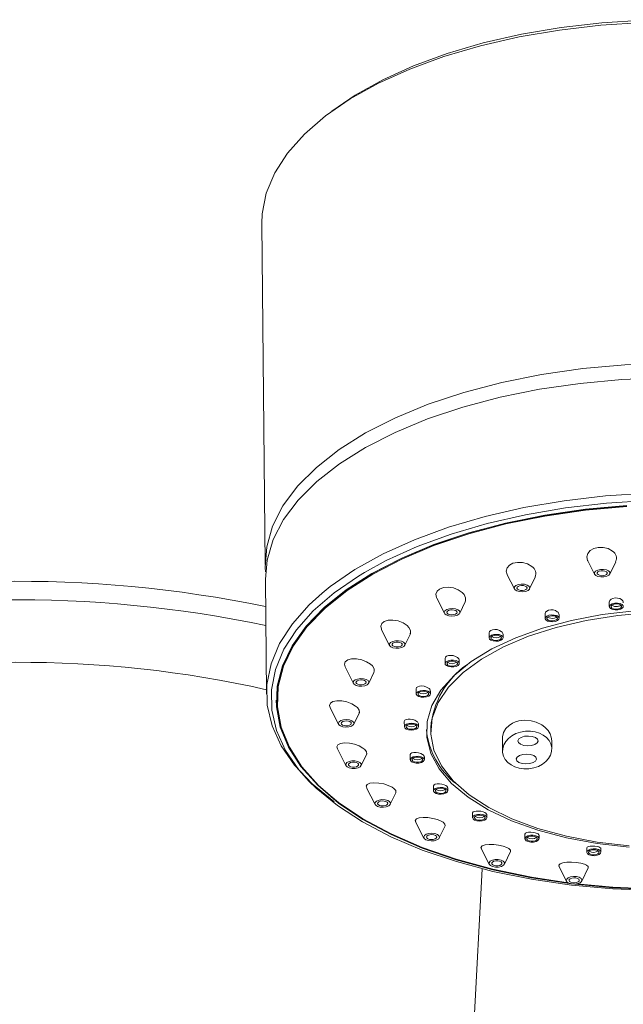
# Model space of a CAD drawing. Header units: millimetres. Extents: x 326.68 to 326.96, y 267.5 to 269.2.
# Tile 6 of 7: x 326.816 to 326.8643, y 269.1236 to 269.2024. Entities that reach past the tile are written whole.
import ezdxf

# ---------------------------------------------------------------- set-up
doc = ezdxf.new("R2010")
doc.units = ezdxf.units.MM
doc.layers.add('SANINDUSA', color=3, linetype='Continuous')

msp = doc.modelspace()

# ---------------------------------------------------------------- linework, layer by layer
at = {"layer": 'SANINDUSA', "linetype": 'Continuous', "lineweight": 15}
for p, q in [((326.8353464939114, 269.1860822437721), (326.8356213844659, 269.1587723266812)), ((326.8614520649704, 269.159083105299), (326.861998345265, 269.1580095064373)), ((326.8632223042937, 269.1580217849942), (326.8636992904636, 269.1590078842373)), ((326.83563305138, 269.1576131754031), (326.83572583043, 269.1483956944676)), ((326.8549960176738, 269.1579645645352), (326.8555753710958, 269.1568259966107)), ((326.8567993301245, 269.1568382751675), (326.8572534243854, 269.1577770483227)), ((326.8493644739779, 269.1560784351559), (326.849974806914, 269.1548788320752)), ((326.8511987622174, 269.1548912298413), (326.8516354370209, 269.1557938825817)), ((326.8631688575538, 269.1557527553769), (326.8631722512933, 269.155415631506)), ((326.8580285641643, 269.1548294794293), (326.8580322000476, 269.1544685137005)), ((326.8591658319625, 269.1544799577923), (326.8591630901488, 269.1547524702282)), ((326.8449373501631, 269.1535606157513), (326.8455783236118, 269.1523009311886)), ((326.8468022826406, 269.1523132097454), (326.8472273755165, 269.153192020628)), ((326.8535464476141, 269.1532922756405), (326.8535502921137, 269.1529103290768)), ((326.8546839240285, 269.1529217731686), (326.8546813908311, 269.1531735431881)), ((326.8420189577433, 269.1505778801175), (326.8426855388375, 269.1492678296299)), ((326.8500279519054, 269.1512459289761), (326.850031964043, 269.1508472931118)), ((326.8511655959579, 269.1508587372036), (326.8511632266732, 269.1510941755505)), ((326.8439094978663, 269.1492801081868), (326.8443294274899, 269.1501482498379)), ((326.8477128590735, 269.1488297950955), (326.8477169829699, 269.1484200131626)), ((326.8488506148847, 269.1484314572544), (326.8488483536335, 269.148656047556)), ((326.8365804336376, 269.1479263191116), (326.836581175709, 269.147852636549)), ((326.8408122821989, 269.1473251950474), (326.8414935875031, 269.1459862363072)), ((326.8427175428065, 269.145998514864), (326.8431389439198, 269.1468696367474)), ((326.8467589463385, 269.1462074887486), (326.8467631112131, 269.1457938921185)), ((326.8478967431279, 269.1458052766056), (326.8478945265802, 269.1460256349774)), ((326.8488758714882, 269.1457410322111), (326.8488796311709, 269.1453675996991)), ((326.8546129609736, 269.1448610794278), (326.8546232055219, 269.1438432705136)), ((326.858575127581, 269.1440243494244), (326.8585686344, 269.1446692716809)), ((326.8413973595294, 269.1440286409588), (326.8420836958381, 269.1426797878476)), ((326.8433076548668, 269.1426920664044), (326.843737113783, 269.1435798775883)), ((326.8472312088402, 269.1435594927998), (326.8472353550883, 269.143147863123)), ((326.8483689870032, 269.1431593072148), (326.8483667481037, 269.1433816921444)), ((326.8490974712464, 269.1410653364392), (326.8491015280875, 269.1406622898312)), ((326.843734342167, 269.1409128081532), (326.8444156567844, 269.1395737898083)), ((326.8456396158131, 269.1395861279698), (326.846083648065, 269.1405040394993)), ((326.8502351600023, 269.140673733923), (326.8502328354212, 269.1409045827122)), ((326.8522305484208, 269.1388951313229), (326.8522344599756, 269.1385065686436)), ((326.8533680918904, 269.1385179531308), (326.853365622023, 269.1387631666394)), ((326.8476638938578, 269.1381901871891), (326.8483305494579, 269.1368800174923)), ((326.8495545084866, 269.1368923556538), (326.8500193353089, 269.1378532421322)), ((326.8564169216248, 269.1371967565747), (326.8564206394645, 269.1368275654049)), ((326.8575542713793, 269.1368389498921), (326.8575516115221, 269.1371033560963)), ((326.8529176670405, 269.1360474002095), (326.8535615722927, 269.1347819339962)), ((326.8547855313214, 269.1347942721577), (326.8552750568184, 269.1358062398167)), ((326.861371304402, 269.1360860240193), (326.8613747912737, 269.1357397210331)), ((326.8625084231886, 269.1357511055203), (326.8625055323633, 269.1360382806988)), ((326.8529954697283, 269.1344201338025), (326.8493108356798, 269.0661425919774)), ((326.8591369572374, 269.1346318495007), (326.8597522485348, 269.1334225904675)), ((326.8609762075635, 269.133434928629), (326.8614942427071, 269.134505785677))]:
    msp.add_line(p, q, dxfattribs=at)
at = {"layer": 'SANINDUSA', "linetype": 'Continuous', "lineweight": 15, "flags": 128}
for points in [[(326.8658867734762, 269.202171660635), (326.8625066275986, 269.2019597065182), (326.8591849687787, 269.2015774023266), (326.8559581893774, 269.2010289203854), (326.8528616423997, 269.200320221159), (326.8499292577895, 269.1994590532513), (326.8471931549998, 269.1984550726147), (326.8446833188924, 269.1973190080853), (326.8424272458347, 269.1960633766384), (326.8404496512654, 269.1947021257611), (326.838772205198, 269.1932499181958), (326.8374132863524, 269.1917227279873), (326.8363877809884, 269.1901373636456), (326.8357069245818, 269.1885111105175), (326.8353781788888, 269.1868619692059), (326.8353464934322, 269.1860822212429)], [(326.8409654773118, 269.1950869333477), (326.8428138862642, 269.1963517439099), (326.8450352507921, 269.1975880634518), (326.847506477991, 269.1987066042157), (326.8502004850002, 269.1996952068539), (326.8530877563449, 269.2005430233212), (326.8561366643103, 269.2012408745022), (326.8593138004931, 269.2017808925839), (326.862584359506, 269.2021573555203), (326.865912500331, 269.2023660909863), (326.8692617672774, 269.2024047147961), (326.8725954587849, 269.2022728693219), (326.8758770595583, 269.2019721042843), (326.8790706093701, 269.201505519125), (326.8821411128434, 269.2008783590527), (326.8850549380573, 269.2000974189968), (326.887780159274, 269.1991714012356), (326.8902869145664, 269.19811020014), (326.8925477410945, 269.1969257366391), (326.89259798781, 269.1968962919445)], [(326.8676747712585, 269.1749006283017), (326.8644290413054, 269.1747748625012), (326.8610495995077, 269.1744726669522), (326.8577487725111, 269.1739994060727), (326.8545632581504, 269.17336056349), (326.8515284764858, 269.1725630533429), (326.8486781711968, 269.1716159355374), (326.8460440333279, 269.1705295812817), (326.8436553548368, 269.1693161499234), (326.8415386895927, 269.1679891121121), (326.8397175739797, 269.1665632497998), (326.8382122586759, 269.1650544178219), (326.8370394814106, 269.1634794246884), (326.8362122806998, 269.1618556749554), (326.8357398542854, 269.160201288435), (326.8356274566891, 269.1585346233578), (326.8356490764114, 269.158192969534)], [(326.8356330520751, 269.1576131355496), (326.835769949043, 269.1591429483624), (326.8362571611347, 269.1607790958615), (326.8370915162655, 269.1623842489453), (326.8382639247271, 269.1639411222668), (326.8397616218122, 269.1654326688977), (326.8415682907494, 269.1668425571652), (326.8436642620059, 269.168155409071), (326.8460266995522, 269.169357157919), (326.848629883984, 269.1704344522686), (326.8514454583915, 269.1713757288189), (326.8544427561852, 269.1721706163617), (326.8575891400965, 269.1728106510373), (326.8608503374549, 269.1732885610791), (326.8641908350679, 269.1735994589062), (326.8675742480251, 269.17373976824)], [(326.8401838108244, 269.156497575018), (326.8408289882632, 269.1570155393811), (326.8428065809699, 269.1583769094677), (326.8450626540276, 269.1596324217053), (326.8475724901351, 269.1607684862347), (326.8503085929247, 269.1617725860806), (326.8532409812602, 269.162633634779), (326.8563375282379, 269.1633423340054), (326.8595643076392, 269.1638908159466), (326.8628859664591, 269.1642731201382), (326.8662661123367, 269.164485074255), (326.8696677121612, 269.1645244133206), (326.8730534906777, 269.1643905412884), (326.8763863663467, 269.1640850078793), (326.8796298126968, 269.1636111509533), (326.8827482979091, 269.1629742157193), (326.8857076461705, 269.1621811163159), (326.8884754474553, 269.1612405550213), (326.8910213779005, 269.1601627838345), (326.8933175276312, 269.1589598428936), (326.8953387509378, 269.157644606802), (326.8953489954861, 269.1576370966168)], [(326.8916099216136, 269.1592157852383), (326.8907791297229, 269.1596220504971), (326.8882607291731, 269.1606881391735), (326.8855228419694, 269.1616184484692), (326.8825954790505, 269.1624029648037), (326.8795107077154, 269.1630331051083), (326.8763023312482, 269.1635018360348), (326.8730054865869, 269.1638040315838), (326.8696563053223, 269.1639364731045), (326.8662914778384, 269.1638976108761), (326.8629478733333, 269.1636879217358), (326.8596621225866, 269.1633097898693), (326.8564702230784, 269.1627671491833), (326.8534071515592, 269.1620661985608), (326.8505064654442, 269.1612143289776), (326.8477999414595, 269.1602211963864), (326.8453172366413, 269.1590974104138), (326.8435838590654, 269.1581558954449)], [(326.8645792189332, 269.1634921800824), (326.8612499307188, 269.163191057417), (326.8579997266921, 269.1627200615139), (326.8548654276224, 269.1620843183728), (326.8518825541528, 269.1612912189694), (326.8490848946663, 269.1603497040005), (326.8465041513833, 269.1592705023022), (326.8441695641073, 269.1580656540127), (326.8421075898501, 269.1567491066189), (326.8403415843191, 269.1553354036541), (326.8388915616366, 269.153840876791), (326.8377739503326, 269.1522823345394), (326.8370014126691, 269.1506774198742), (326.8365827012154, 269.1490444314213), (326.8365225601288, 269.1474017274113), (326.8368216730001, 269.145767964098), (326.8374766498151, 269.144161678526), (326.8384800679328, 269.1426010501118), (326.83982055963, 269.141103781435), (326.8414829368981, 269.1396868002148), (326.8434483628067, 269.1383661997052), (326.8456945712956, 269.137156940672), (326.8481961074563, 269.1360727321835), (326.8509246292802, 269.1351257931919), (326.8538492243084, 269.1343269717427), (326.8569367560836, 269.1336852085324), (326.8601522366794, 269.1332077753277), (326.863459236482, 269.132900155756), (326.8666150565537, 269.1327690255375)], [(326.8365804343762, 269.14792630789), (326.8366599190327, 269.1490950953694), (326.8370776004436, 269.1507241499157), (326.8378482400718, 269.1523251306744), (326.8389631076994, 269.1538798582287), (326.8404095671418, 269.1553706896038), (326.8421712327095, 269.1567808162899), (326.8442281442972, 269.1580942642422), (326.8465569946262, 269.1592960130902), (326.8491313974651, 269.1603727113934), (326.8519221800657, 269.1613118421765), (326.8548977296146, 269.1621030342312), (326.8580243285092, 269.1627371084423), (326.8612665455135, 269.1632070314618), (326.8645876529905, 269.1635074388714)], [(326.8600151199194, 269.1332428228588), (326.8569647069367, 269.1336999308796), (326.8538847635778, 269.1343401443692), (326.8509673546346, 269.1351370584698), (326.848245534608, 269.1360816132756), (326.845750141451, 269.1371631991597), (326.8435094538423, 269.1383694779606), (326.8415488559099, 269.1396868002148), (326.8398905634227, 269.1411003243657), (326.8385533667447, 269.1425938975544), (326.8375524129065, 269.1441507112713), (326.8368990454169, 269.1457530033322), (326.8366006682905, 269.1473827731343), (326.8366606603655, 269.1490214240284), (326.8370783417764, 269.1506504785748), (326.8378489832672, 269.1522514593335), (326.8389638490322, 269.1538061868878), (326.8404103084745, 269.1552970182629), (326.8421719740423, 269.156707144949), (326.84422888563, 269.1580205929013), (326.8465577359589, 269.1592223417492), (326.8491321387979, 269.1602990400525), (326.8519229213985, 269.1612381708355), (326.8548984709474, 269.1620293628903), (326.858025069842, 269.1626634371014), (326.8612672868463, 269.1631333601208), (326.8645883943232, 269.1634337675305)], [(326.8634438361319, 269.1598580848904), (326.8630779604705, 269.1600620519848), (326.8626845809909, 269.1601550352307), (326.8622898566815, 269.1601521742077), (326.861933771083, 269.1600613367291), (326.8616464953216, 269.1598942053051), (326.8614536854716, 269.1596654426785), (326.8613790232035, 269.1593941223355), (326.8614399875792, 269.1591079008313), (326.8614564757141, 269.1590857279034)], [(326.8569775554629, 269.1586150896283), (326.8566203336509, 269.15882454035), (326.8562195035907, 269.15893695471), (326.8558160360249, 269.158953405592), (326.8554567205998, 269.1588791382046), (326.8551738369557, 269.1587276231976), (326.8549898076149, 269.1585148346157), (326.8549229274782, 269.1582587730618), (326.854987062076, 269.1579826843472), (326.8549991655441, 269.1579664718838)], [(326.8627453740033, 269.1577895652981), (326.8624997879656, 269.1577851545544), (326.8622709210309, 269.1578267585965), (326.8620936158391, 269.1579080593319), (326.8619948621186, 269.158016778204), (326.8619897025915, 269.1581361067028), (326.8620789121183, 269.158248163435), (326.8622489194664, 269.1583356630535), (326.8624738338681, 269.1583853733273), (326.8627194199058, 269.158389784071), (326.8629482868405, 269.158348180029), (326.8631255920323, 269.1582668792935), (326.8632243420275, 269.1581582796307), (326.8632295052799, 269.1580388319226), (326.8631402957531, 269.1579267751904), (326.8629702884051, 269.1578392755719), (326.8627453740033, 269.1577895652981)], [(326.8435838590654, 269.1581558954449), (326.8430855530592, 269.1578553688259), (326.8411293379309, 269.1565087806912), (326.8394700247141, 269.1550723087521), (326.8381257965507, 269.1535616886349), (326.8371113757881, 269.1519933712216), (326.8364378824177, 269.1503847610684), (326.8361126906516, 269.1487533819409), (326.8361393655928, 269.1471170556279), (326.8365176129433, 269.145493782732), (326.8372432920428, 269.1439013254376), (326.8383084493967, 269.1423570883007), (326.8391481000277, 269.1414172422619)], [(326.8626981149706, 269.15789327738), (326.8625380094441, 269.1578904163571), (326.8623888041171, 269.1579174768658), (326.8622732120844, 269.1579705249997), (326.8622088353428, 269.1580413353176), (326.8622054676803, 269.1581191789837), (326.8622636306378, 269.1581922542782), (326.8623744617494, 269.1582492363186), (326.8625210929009, 269.1582816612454), (326.8626811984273, 269.1582846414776), (326.8628304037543, 269.1582574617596), (326.8629459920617, 269.1582044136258), (326.8630103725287, 269.1581336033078), (326.8630137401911, 269.1580557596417), (326.8629555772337, 269.1579828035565), (326.862844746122, 269.1579257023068), (326.8626981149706, 269.15789327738)], [(326.8514068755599, 269.1565419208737), (326.8510837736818, 269.1567642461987), (326.8506898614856, 269.1569129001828), (326.8502745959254, 269.1569717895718), (326.8498937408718, 269.1569369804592), (326.8495888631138, 269.1568194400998), (326.8493846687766, 269.1566365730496), (326.8492959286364, 269.1564063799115), (326.8493327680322, 269.1561486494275), (326.8493741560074, 269.1560837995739)], [(326.8564768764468, 269.1566344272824), (326.8562409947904, 269.156599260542), (326.855996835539, 269.1566105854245), (326.8557815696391, 269.1566664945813), (326.8556279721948, 269.1567585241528), (326.855559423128, 269.1568727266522), (326.8555863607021, 269.1569916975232), (326.8557046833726, 269.1570971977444), (326.8558963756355, 269.1571733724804), (326.8561322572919, 269.1572085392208), (326.8563764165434, 269.1571973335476), (326.8565916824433, 269.1571414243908), (326.8567452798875, 269.1570493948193), (326.8568138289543, 269.1569351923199), (326.8567868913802, 269.1568162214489), (326.8566685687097, 269.1567106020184), (326.8564768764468, 269.1566344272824)], [(326.8563758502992, 269.1567282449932), (326.8562220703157, 269.1567053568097), (326.8560628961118, 269.1567126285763), (326.8559225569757, 269.1567491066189), (326.8558224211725, 269.1568090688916), (326.8557777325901, 269.1568835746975), (326.8557952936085, 269.1569610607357), (326.8558724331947, 269.1570299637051), (326.8559974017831, 269.1570796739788), (326.8561511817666, 269.1571025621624), (326.8563103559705, 269.1570951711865), (326.8564506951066, 269.1570588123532), (326.8565508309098, 269.1569987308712), (326.8565955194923, 269.1569243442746), (326.8565779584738, 269.1568467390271), (326.8565008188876, 269.156777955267), (326.8563758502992, 269.1567282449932)], [(326.8411330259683, 269.1397840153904), (326.8411096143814, 269.1398010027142), (326.839385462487, 269.1412139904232), (326.8379772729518, 269.1427091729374), (326.8369004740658, 269.1442702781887), (326.8361668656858, 269.1458801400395), (326.8357844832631, 269.1475211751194), (326.8357575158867, 269.1491753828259), (326.8360862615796, 269.1508246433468), (326.8367671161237, 269.1524507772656), (326.8377926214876, 269.1540361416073), (326.8391515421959, 269.1555633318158), (326.8401838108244, 269.156497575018)], [(326.8516226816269, 269.1558004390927), (326.8516672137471, 269.155877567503), (326.8516698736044, 269.1561288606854), (326.8515432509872, 269.1563912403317), (326.8514068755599, 269.1565419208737)], [(326.8641578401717, 269.1559729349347), (326.864008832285, 269.1560549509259), (326.8638277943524, 269.1561014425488), (326.8636380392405, 269.1561065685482), (326.8634613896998, 269.1560711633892), (326.8633154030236, 269.1559998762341), (326.8632145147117, 269.1558998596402), (326.8631701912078, 269.1557807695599), (326.8631744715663, 269.1557531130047)], [(326.8510110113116, 269.1547342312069), (326.8508009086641, 269.1546706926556), (326.8505580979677, 269.1546507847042), (326.8503195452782, 269.1546773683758), (326.8501215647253, 269.154746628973), (326.8499943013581, 269.1548478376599), (326.8499571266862, 269.1549656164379), (326.8500157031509, 269.1550820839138), (326.8501611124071, 269.1551794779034), (326.8503712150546, 269.1552430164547), (326.850614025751, 269.1552629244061), (326.8508525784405, 269.1552363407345), (326.8510505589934, 269.1551670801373), (326.8511778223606, 269.1550658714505), (326.8512149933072, 269.1549480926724), (326.8511564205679, 269.1548316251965), (326.8510110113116, 269.1547342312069)], [(326.8638613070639, 269.1551531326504), (326.8636401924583, 269.1551490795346), (326.8634341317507, 269.1551866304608), (326.8632744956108, 269.1552598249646), (326.8631855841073, 269.1553576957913), (326.863180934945, 269.1554651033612), (326.8632612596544, 269.1555659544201), (326.8634143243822, 269.1556447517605), (326.8636168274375, 269.1556895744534), (326.8638379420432, 269.1556935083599), (326.8640440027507, 269.155656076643), (326.8642036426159, 269.1555828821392), (326.8642925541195, 269.1554850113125), (326.8642971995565, 269.1553776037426), (326.8642168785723, 269.1552767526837), (326.8640638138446, 269.155197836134), (326.8638613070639, 269.1551531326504)], [(326.8638307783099, 269.1552201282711), (326.8636648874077, 269.1552171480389), (326.8635102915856, 269.1552452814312), (326.8633905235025, 269.1553001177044), (326.8633238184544, 269.1553735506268), (326.8633203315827, 269.1554542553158), (326.8633805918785, 269.1555298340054), (326.8634954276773, 269.155588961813), (326.8636473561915, 269.1556225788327), (326.8638132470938, 269.1556255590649), (326.8639678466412, 269.1555974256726), (326.8640876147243, 269.1555424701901), (326.8641543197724, 269.155469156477), (326.8641578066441, 269.155388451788), (326.8640975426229, 269.1553128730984), (326.8639827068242, 269.1552537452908), (326.8638307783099, 269.1552201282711)], [(326.8651883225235, 269.1550744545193), (326.8626180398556, 269.154771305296), (326.8601483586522, 269.154304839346), (326.8578233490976, 269.1536834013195), (326.8556844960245, 269.1529179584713), (326.8537699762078, 269.1520223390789), (326.8521139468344, 269.1510125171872), (326.8507459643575, 269.1499063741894), (326.849690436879, 269.1487237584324), (326.8489661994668, 269.1474857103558), (326.8485861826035, 269.1462144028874), (326.848557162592, 269.1449324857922), (326.8488796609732, 269.1436627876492), (326.8495479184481, 269.142428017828), (326.8505500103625, 269.1412501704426), (326.851868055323, 269.1401502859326), (326.8534785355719, 269.1391480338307), (326.8553527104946, 269.1382612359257), (326.8574571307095, 269.1375057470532), (326.8597542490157, 269.1368950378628), (326.8622030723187, 269.1364400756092), (326.864759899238, 269.1361488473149)], [(326.8647674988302, 269.1362658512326), (326.8622046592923, 269.1365635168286), (326.8597545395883, 269.1370288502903), (326.8574627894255, 269.1376530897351), (326.8553720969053, 269.1384247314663), (326.8535214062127, 269.1393293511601), (326.8519451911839, 269.1403500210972), (326.8506728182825, 269.1414678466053), (326.8497279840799, 269.1426619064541), (326.8491282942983, 269.1439100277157), (326.8488849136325, 269.1451889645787), (326.8490023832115, 269.1464748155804), (326.8494785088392, 269.1477436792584), (326.8503044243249, 269.1489718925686), (326.8514647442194, 269.1501366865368), (326.8529378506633, 269.151216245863), (326.8546963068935, 269.1521904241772), (326.8567073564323, 269.1530412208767), (326.8589335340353, 269.1537526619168), (326.8613333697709, 269.1543115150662), (326.8638621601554, 269.1547074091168), (326.8664728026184, 269.1549329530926)], [(326.8508630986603, 269.1548117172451), (326.8507261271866, 269.1547703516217), (326.8505678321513, 269.1547573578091), (326.8504123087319, 269.1547746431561), (326.8502832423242, 269.1548198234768), (326.8502002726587, 269.1548857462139), (326.8501760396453, 269.1549626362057), (326.8502142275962, 269.1550385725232), (326.8503090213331, 269.1551019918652), (326.8504459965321, 269.155143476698), (326.8506042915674, 269.1551564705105), (326.8507598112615, 269.1551390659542), (326.8508888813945, 269.1550938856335), (326.8509718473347, 269.1550279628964), (326.8509960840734, 269.1549511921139), (326.8509578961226, 269.1548752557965), (326.8508630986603, 269.1548117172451)], [(326.8590151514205, 269.1550043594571), (326.8588636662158, 269.155090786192), (326.8586802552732, 269.1551431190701), (326.858488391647, 269.1551545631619), (326.858311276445, 269.1551251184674), (326.8581672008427, 269.1550594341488), (326.8580698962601, 269.1549649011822), (326.8580293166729, 269.1548509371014), (326.8580331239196, 269.1548298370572)], [(326.8588603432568, 269.1542316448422), (326.8586479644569, 269.1541999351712), (326.8584281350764, 269.1542100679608), (326.8582343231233, 269.154260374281), (326.8580960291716, 269.1543432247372), (326.8580343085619, 269.1544461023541), (326.858058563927, 269.1545531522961), (326.8581650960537, 269.1546482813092), (326.8583376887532, 269.1547168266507), (326.8585500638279, 269.1547485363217), (326.8587698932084, 269.1547384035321), (326.8589637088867, 269.1546880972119), (326.8591020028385, 269.1546051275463), (326.8591637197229, 269.1545023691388), (326.859139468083, 269.1543951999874), (326.8590329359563, 269.1543001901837), (326.8588603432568, 269.1542316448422)], [(326.8587950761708, 269.1542922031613), (326.8586357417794, 269.1542684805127), (326.8584708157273, 269.1542759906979), (326.8583254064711, 269.1543137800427), (326.8582216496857, 269.1543760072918), (326.8581753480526, 269.1544531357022), (326.8581935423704, 269.1545334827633), (326.8582734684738, 269.1546047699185), (326.8584029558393, 269.1546562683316), (326.8585622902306, 269.1546799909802), (326.8587272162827, 269.1546723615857), (326.8588726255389, 269.1546346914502), (326.858976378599, 269.154572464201), (326.8590226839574, 269.1544953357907), (326.8590044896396, 269.1544149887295), (326.8589245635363, 269.1543437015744), (326.8587950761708, 269.1542922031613)], [(326.8589653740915, 269.1545820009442), (326.8589224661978, 269.1545519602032), (326.8587929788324, 269.1545004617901)], [(326.8469762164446, 269.1538971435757), (326.8466572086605, 269.1541111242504), (326.8462638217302, 269.1542650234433), (326.8458446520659, 269.1543372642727), (326.8454579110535, 269.1543187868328), (326.8451513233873, 269.1542168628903), (326.8449526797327, 269.1540493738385), (326.8448741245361, 269.1538359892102), (326.8449203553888, 269.1535961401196), (326.8449428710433, 269.1535638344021)], [(326.847214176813, 269.1531988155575), (326.8472568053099, 269.1532724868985), (326.8472492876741, 269.153506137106), (326.8471164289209, 269.1537518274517), (326.8469762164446, 269.1538971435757)], [(326.8545298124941, 269.1534237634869), (326.8543759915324, 269.1535124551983), (326.8541908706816, 269.1535688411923), (326.8539972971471, 269.1535857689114), (326.8538194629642, 269.1535621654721), (326.8536768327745, 269.1535023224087), (326.8535830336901, 269.1534136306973), (326.8535467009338, 269.1533053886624), (326.8535495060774, 269.1532925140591)], [(326.8544997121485, 269.1527155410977), (326.8543105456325, 269.152658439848), (326.8540919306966, 269.1526404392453), (326.8538771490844, 269.1526644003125), (326.8536988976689, 269.1527267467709), (326.8535843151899, 269.1528178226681), (326.8535508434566, 269.1529239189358), (326.8536035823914, 269.1530288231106), (326.8537345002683, 269.1531165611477), (326.8539236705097, 269.1531736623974), (326.8541422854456, 269.1531916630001), (326.8543570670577, 269.1531677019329), (326.8545353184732, 269.1531053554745), (326.8546499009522, 269.153014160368), (326.8546833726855, 269.1529081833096), (326.8546306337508, 269.1528032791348), (326.8544997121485, 269.1527155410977)], [(326.8544041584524, 269.1527656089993), (326.8542622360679, 269.1527226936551), (326.8540982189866, 269.1527092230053), (326.8539370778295, 269.1527272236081), (326.8538033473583, 269.1527740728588), (326.8537173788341, 269.1528423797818), (326.8536922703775, 269.1529220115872), (326.8537318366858, 269.1530006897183), (326.8538300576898, 269.1530664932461), (326.8539719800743, 269.1531092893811), (326.8541359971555, 269.1531227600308), (326.8542971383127, 269.1531047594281), (326.8544308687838, 269.1530580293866), (326.8545168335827, 269.1529897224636), (326.8545419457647, 269.1529100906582), (326.8545023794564, 269.1528314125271), (326.8544041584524, 269.1527656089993)], [(326.8467202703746, 269.152218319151), (326.8465502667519, 269.1521307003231), (326.8463253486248, 269.1520809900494), (326.8460797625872, 269.1520765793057), (326.8458508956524, 269.1521181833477), (326.8456735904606, 269.1521994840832), (326.8455748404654, 269.1523082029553), (326.8455696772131, 269.1524275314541), (326.8456588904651, 269.1525395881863), (326.8458288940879, 269.1526270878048), (326.846053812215, 269.1526769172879), (326.8462993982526, 269.1526812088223), (326.8465282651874, 269.1526396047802), (326.8467055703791, 269.1525583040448), (326.8468043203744, 269.152449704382), (326.8468094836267, 269.1523302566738), (326.8467202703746, 269.152218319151)], [(326.8465355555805, 269.1522742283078), (326.8464247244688, 269.1522171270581), (326.8462780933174, 269.1521847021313), (326.8461179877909, 269.1521818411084), (326.8459687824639, 269.1522089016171), (326.8458531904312, 269.1522619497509), (326.8457888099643, 269.1523327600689), (326.8457854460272, 269.152410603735), (326.8458436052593, 269.1524836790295), (326.845954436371, 269.1525406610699), (326.8461010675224, 269.152573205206), (326.8462611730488, 269.1525760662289), (326.8464103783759, 269.1525488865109), (326.8465259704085, 269.152495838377), (326.8465903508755, 269.152425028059), (326.8465937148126, 269.152347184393), (326.8465355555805, 269.1522742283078)], [(326.8510081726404, 269.1513380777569), (326.8508527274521, 269.1514267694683), (326.8506669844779, 269.1514854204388), (326.8504724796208, 269.1515071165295), (326.8502937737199, 269.1514893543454), (326.8501517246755, 269.1514355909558), (326.8500605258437, 269.1513532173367), (326.8500279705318, 269.1512514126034), (326.850029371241, 269.1512460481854)], [(326.8440579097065, 269.1507985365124), (326.8437418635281, 269.1510003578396), (326.843352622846, 269.1511524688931), (326.8429339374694, 269.15123353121), (326.8425430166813, 269.1512301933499), (326.8422325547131, 269.1511449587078), (326.8420357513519, 269.1509936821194), (326.8419648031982, 269.1507974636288), (326.8420193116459, 269.1505779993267)], [(326.8443159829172, 269.1501551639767), (326.8443552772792, 269.1502209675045), (326.844338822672, 269.1504363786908), (326.8441996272, 269.1506631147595), (326.8440579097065, 269.1507985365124)], [(326.8510765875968, 269.1507084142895), (326.850923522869, 269.1506295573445), (326.8507210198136, 269.1505847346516), (326.850499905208, 269.150580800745), (326.8502938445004, 269.1506182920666), (326.8501342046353, 269.1506914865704), (326.8500452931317, 269.1507893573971), (326.8500406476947, 269.150896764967), (326.8501209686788, 269.150997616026), (326.8502740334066, 269.1510764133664), (326.8504765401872, 269.1511212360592), (326.8506976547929, 269.1511251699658), (326.8509037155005, 269.1510877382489), (326.8510633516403, 269.1510145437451), (326.8511522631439, 269.1509166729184), (326.8511569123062, 269.1508092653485), (326.8510765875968, 269.1507084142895)], [(326.8509572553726, 269.1507445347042), (326.8508424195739, 269.1506854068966), (326.8506904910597, 269.150651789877), (326.8505246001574, 269.1506488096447), (326.85037000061, 269.1506769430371), (326.8502502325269, 269.1507318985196), (326.8501835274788, 269.1508052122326), (326.8501800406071, 269.1508859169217), (326.8502403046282, 269.1509614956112), (326.850355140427, 269.1510206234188), (326.8505070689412, 269.1510542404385), (326.8506729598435, 269.1510572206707), (326.8508275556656, 269.1510290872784), (326.8509473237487, 269.1509741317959), (326.8510140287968, 269.1509008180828), (326.8510175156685, 269.1508201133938), (326.8509572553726, 269.1507445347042)], [(326.843897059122, 269.1492581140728), (326.8437787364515, 269.1491524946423), (326.8435870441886, 269.1490763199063), (326.8433511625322, 269.1490411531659), (326.8431070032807, 269.1490524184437), (326.8428917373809, 269.1491082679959), (326.8427381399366, 269.149200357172), (326.8426695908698, 269.1493145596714), (326.8426965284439, 269.1494334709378), (326.8428148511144, 269.1495390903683), (326.8430065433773, 269.1496152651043), (326.8432424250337, 269.1496504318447), (326.8434865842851, 269.1496392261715), (326.843701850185, 269.1495833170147), (326.8438554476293, 269.1494912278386), (326.8439239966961, 269.1493770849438), (326.843897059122, 269.1492581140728)], [(326.8436881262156, 269.149288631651), (326.8436109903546, 269.1492197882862), (326.843486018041, 269.1491701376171), (326.8433322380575, 269.1491471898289), (326.8431730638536, 269.1491545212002), (326.8430327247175, 269.1491909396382), (326.8429325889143, 269.1492509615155), (326.8428879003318, 269.1493254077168), (326.8429054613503, 269.1494029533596), (326.8429826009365, 269.1494717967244), (326.8431075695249, 269.1495214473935), (326.8432613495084, 269.1495443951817), (326.8434205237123, 269.1495370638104), (326.8435608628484, 269.1495006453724), (326.8436609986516, 269.1494406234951), (326.843705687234, 269.1493661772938), (326.8436881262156, 269.149288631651)], [(326.8486909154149, 269.1488888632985), (326.8485349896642, 269.1489752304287), (326.8483498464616, 269.1490342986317), (326.8481554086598, 269.1490595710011), (326.8479758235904, 269.1490475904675), (326.8478332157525, 269.1490003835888), (326.8477430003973, 269.1489248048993), (326.8477128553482, 269.1488300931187), (326.8477129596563, 269.1488297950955)], [(326.8488242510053, 269.1483467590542), (326.8487177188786, 269.1482516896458), (326.8485451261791, 269.1481830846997), (326.8483327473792, 269.1481514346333), (326.8481129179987, 269.1481615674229), (326.8479191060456, 269.1482118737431), (326.8477808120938, 269.148294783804), (326.8477190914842, 269.1483976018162), (326.8477433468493, 269.1485047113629), (326.847849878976, 269.1485997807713), (326.8480224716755, 269.1486683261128), (326.8482348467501, 269.1486999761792), (326.8484546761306, 269.1486899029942), (326.848648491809, 269.148639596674), (326.8487867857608, 269.1485566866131), (326.8488485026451, 269.1484538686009), (326.8488242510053, 269.1483467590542)], [(326.8486892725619, 269.1483664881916), (326.8486093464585, 269.1482951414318), (326.8484798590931, 269.1482437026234), (326.8483205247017, 269.1482199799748), (326.8481555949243, 269.1482275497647), (326.8480101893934, 269.1482652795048), (326.847906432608, 269.1483274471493), (326.8478601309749, 269.1484046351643), (326.8478783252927, 269.1484849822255), (326.8479582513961, 269.1485562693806), (326.8480877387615, 269.1486077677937), (326.8482470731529, 269.1486314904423), (326.848411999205, 269.1486239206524), (326.8485574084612, 269.1485861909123), (326.8486611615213, 269.1485239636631), (326.8487074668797, 269.1484468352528), (326.8486892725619, 269.1483664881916)], [(326.8598959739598, 269.1332919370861), (326.8569362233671, 269.133737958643), (326.8538486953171, 269.1343797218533), (326.850924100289, 269.1351786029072), (326.8481955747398, 269.1361255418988), (326.8456940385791, 269.1372097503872), (326.8434478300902, 269.1384190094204), (326.8414824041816, 269.1397396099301), (326.8398200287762, 269.1411565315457), (326.838479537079, 269.1426538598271), (326.8374761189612, 269.1442144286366), (326.8368211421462, 269.1458207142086), (326.8365220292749, 269.1474544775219), (326.8365024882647, 269.1479255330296)], [(326.8428602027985, 269.1474493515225), (326.842549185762, 269.1476369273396), (326.8421685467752, 269.1477830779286), (326.8417548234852, 269.1478695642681), (326.8413609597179, 269.1478814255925), (326.8410420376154, 269.1478156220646), (326.8408383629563, 269.1476837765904), (326.8407662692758, 269.1475063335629), (326.8408170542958, 269.14732728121)], [(326.8431266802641, 269.1468761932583), (326.8431585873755, 269.1469229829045), (326.8431404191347, 269.1471193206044), (326.8429997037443, 269.1473263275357), (326.8428602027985, 269.1474493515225)], [(326.8427337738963, 269.1460554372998), (326.842675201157, 269.1459389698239), (326.8425297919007, 269.1458415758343), (326.8423196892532, 269.145778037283), (326.8420768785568, 269.145758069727), (326.8418383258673, 269.1457847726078), (326.8416403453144, 269.1458539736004), (326.8415130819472, 269.1459551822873), (326.8414759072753, 269.1460729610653), (326.84153448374, 269.1461894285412), (326.8416798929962, 269.1462868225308), (326.8418899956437, 269.1463503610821), (326.8421328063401, 269.1463702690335), (326.8423713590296, 269.1463436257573), (326.8425693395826, 269.1462744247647), (326.8426966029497, 269.1461732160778), (326.8427337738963, 269.1460554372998)], [(326.8425148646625, 269.1460584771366), (326.8424766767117, 269.1459825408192), (326.8423818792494, 269.1459190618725), (326.8422449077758, 269.1458776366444), (326.8420866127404, 269.1458646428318), (326.841931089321, 269.1458819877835), (326.8418020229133, 269.1459271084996), (326.8417190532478, 269.1459930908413), (326.8416948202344, 269.1460699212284), (326.8417330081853, 269.1461458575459), (326.8418278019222, 269.1462093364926), (326.8419647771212, 269.1462507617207), (326.8421230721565, 269.1462637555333), (326.8422785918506, 269.146246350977), (326.8424076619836, 269.1462012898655), (326.8424906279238, 269.1461353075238), (326.8425148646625, 269.1460584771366)], [(326.8477599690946, 269.1462259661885), (326.847612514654, 269.1463112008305), (326.847433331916, 269.1463737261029), (326.8472401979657, 269.1464071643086), (326.8470556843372, 269.1464068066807), (326.8469032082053, 269.146372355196), (326.8468011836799, 269.1463086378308), (326.8467597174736, 269.1462241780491), (326.8467633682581, 269.1462077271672)], [(326.847896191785, 269.1457916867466), (326.8478434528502, 269.1456868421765), (326.847712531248, 269.1455991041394), (326.8475233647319, 269.145541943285), (326.847304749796, 269.1455240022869), (326.8470899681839, 269.1455479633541), (326.8469117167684, 269.1456103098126), (326.8467971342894, 269.1457014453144), (326.846763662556, 269.1458074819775), (326.8468164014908, 269.1459123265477), (326.8469473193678, 269.1460000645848), (326.8471364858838, 269.1460572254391), (326.847355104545, 269.1460751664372), (326.8475698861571, 269.14605120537), (326.8477481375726, 269.1459889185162), (326.8478627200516, 269.1458977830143), (326.847896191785, 269.1457916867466)], [(326.8477547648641, 269.1457936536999), (326.8477151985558, 269.1457149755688), (326.8476169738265, 269.145649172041), (326.8474750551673, 269.1456063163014), (326.847311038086, 269.1455928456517), (326.8471498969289, 269.1456108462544), (326.8470161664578, 269.1456575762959), (326.8469301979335, 269.1457259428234), (326.8469050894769, 269.1458055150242), (326.8469446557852, 269.1458841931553), (326.8470428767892, 269.1459499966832), (326.8471847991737, 269.1459929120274), (326.847348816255, 269.1460063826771), (326.8475099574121, 269.1459883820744), (326.8476436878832, 269.1459415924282), (326.8477296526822, 269.1458732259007), (326.8477547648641, 269.1457936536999)], [(326.8546249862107, 269.144861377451), (326.8546174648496, 269.1449771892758), (326.8547036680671, 269.1453274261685), (326.8549004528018, 269.1456560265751), (326.8551492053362, 269.145899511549), (326.8554136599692, 269.1460708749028), (326.8556730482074, 269.1461857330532), (326.8559197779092, 269.1462586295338), (326.8564115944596, 269.1463191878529), (326.8569165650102, 269.1462772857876), (326.8573172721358, 269.1461674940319), (326.8577693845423, 269.1459440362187), (326.8580221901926, 269.1457537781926), (326.8582681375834, 269.1454909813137), (326.8584352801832, 269.1452200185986), (326.8585334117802, 269.1449477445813), (326.8585685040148, 269.1446784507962), (326.8585676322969, 269.1446692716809)], [(326.8567013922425, 269.14505282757), (326.8563900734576, 269.1450272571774), (326.8561206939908, 269.1449458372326), (326.8559342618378, 269.1448209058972), (326.8558591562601, 269.144671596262), (326.8559068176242, 269.1445205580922), (326.8560699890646, 269.1443907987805), (326.8563238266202, 269.1443020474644), (326.8566296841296, 269.144267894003), (326.8569410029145, 269.1442934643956), (326.8572103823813, 269.1443748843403), (326.8573968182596, 269.1444997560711), (326.857471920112, 269.1446491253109), (326.8574242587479, 269.1448001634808), (326.8572610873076, 269.1449299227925), (326.8570072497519, 269.1450186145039), (326.8567013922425, 269.14505282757)], [(326.8434483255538, 269.144090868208), (326.8431388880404, 269.1442607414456), (326.8427659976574, 269.1443940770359), (326.8423601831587, 269.1444775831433), (326.8419686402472, 269.1444971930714), (326.8416448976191, 269.1444469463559), (326.8414343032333, 269.1443333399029), (326.8413595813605, 269.144174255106), (326.8414058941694, 269.1440325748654)], [(326.8437269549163, 269.1435854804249), (326.8437510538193, 269.1436157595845), (326.8437316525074, 269.1437935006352), (326.8435874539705, 269.1439808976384), (326.8434483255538, 269.144090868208)], [(326.8482271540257, 269.1435687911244), (326.8480794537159, 269.1436466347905), (326.8479013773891, 269.1437042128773), (326.8477101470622, 269.1437359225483), (326.8475268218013, 269.1437372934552), (326.847374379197, 269.1437073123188), (326.8472722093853, 269.143649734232), (326.847231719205, 269.1435721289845), (326.8472350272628, 269.1435597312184)], [(326.8483556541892, 269.1432173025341), (326.8483603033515, 269.143109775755), (326.8482799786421, 269.143008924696), (326.8481269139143, 269.1429301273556), (326.847924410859, 269.1428853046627), (326.8477032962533, 269.1428813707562), (326.8474972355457, 269.1429188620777), (326.8473375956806, 269.1429920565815), (326.847248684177, 269.1430898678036), (326.84724403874, 269.1431973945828), (326.8473243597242, 269.1432981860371), (326.8474774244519, 269.1433770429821), (326.8476799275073, 269.1434218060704), (326.8479010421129, 269.1434257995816), (326.8481071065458, 269.14338830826), (326.8482667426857, 269.1433151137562), (326.8483556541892, 269.1432173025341)], [(326.8565689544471, 269.1436031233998), (326.8562576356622, 269.1435774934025), (326.8559882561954, 269.1434960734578), (326.8558018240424, 269.1433712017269), (326.85572672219, 269.1432218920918), (326.8557743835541, 269.1430708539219), (326.8559375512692, 269.1429410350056), (326.8561913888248, 269.1428523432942), (326.8564972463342, 269.1428181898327), (326.8568085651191, 269.1428437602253), (326.8570779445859, 269.1429251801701), (326.8572643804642, 269.1430500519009), (326.8573394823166, 269.1431993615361), (326.8572918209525, 269.1433504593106), (326.8571286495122, 269.1434802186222), (326.8568748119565, 269.1435689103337), (326.8565689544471, 269.1436031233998)], [(326.8433096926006, 269.1428285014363), (326.843314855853, 269.1427091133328), (326.8432256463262, 269.1425971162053), (326.8430556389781, 269.1425095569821), (326.8428307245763, 269.1424597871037), (326.8425851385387, 269.1424554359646), (326.8423562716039, 269.1424970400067), (326.8421789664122, 269.1425783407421), (326.8420802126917, 269.1426870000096), (326.8420750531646, 269.1428063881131), (326.8421642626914, 269.1429183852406), (326.8423342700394, 269.1430059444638), (326.8425591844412, 269.1430557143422), (326.8428047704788, 269.1430600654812), (326.8430336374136, 269.1430184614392), (326.8432109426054, 269.1429371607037), (326.8433096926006, 269.1428285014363)], [(326.8430957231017, 269.142803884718), (326.8430990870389, 269.1427260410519), (326.8430409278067, 269.1426530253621), (326.8429300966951, 269.1425959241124), (326.8427834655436, 269.1425634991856), (326.8426233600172, 269.1425606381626), (326.8424741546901, 269.142587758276), (326.8423585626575, 269.1426408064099), (326.8422941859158, 269.1427116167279), (326.8422908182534, 269.1427894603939), (326.8423489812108, 269.1428624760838), (326.8424598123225, 269.1429195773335), (326.8426064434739, 269.1429520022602), (326.8427665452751, 269.1429548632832), (326.8429157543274, 269.1429277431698), (326.8430313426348, 269.142874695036), (326.8430957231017, 269.142803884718)], [(326.8482174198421, 269.143201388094), (326.8482209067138, 269.1431207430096), (326.848160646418, 269.1430450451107), (326.8480458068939, 269.1429859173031), (326.847893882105, 269.1429523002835), (326.8477279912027, 269.1429493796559), (326.8475733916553, 269.1429774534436), (326.8474536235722, 269.143032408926), (326.8473869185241, 269.1431057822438), (326.8473834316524, 269.1431864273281), (326.8474436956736, 269.1432620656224), (326.8475585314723, 269.1433212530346), (326.8477104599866, 269.1433548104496), (326.8478763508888, 269.1433577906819), (326.8480309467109, 269.1433296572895), (326.848150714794, 269.1432747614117), (326.8482174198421, 269.143201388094)], [(326.8391481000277, 269.1414172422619), (326.8397014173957, 269.1408779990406), (326.8414069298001, 269.1394803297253), (326.8434063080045, 269.1381793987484), (326.8456776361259, 269.1369893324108), (326.8481960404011, 269.135923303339), (326.8509339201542, 269.1349929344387), (326.8538612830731, 269.1342083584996), (326.8569460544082, 269.1335783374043), (326.860154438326, 269.1331096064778), (326.8634512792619, 269.1328073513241), (326.8668004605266, 269.1326749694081)], [(326.8457875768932, 269.1409474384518), (326.8454785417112, 269.1410973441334), (326.8451117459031, 269.1412142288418), (326.8447147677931, 269.1412886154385), (326.8443289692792, 269.1413092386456), (326.8440035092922, 269.1412696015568), (326.8437854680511, 269.1411724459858), (326.8437043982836, 269.1410315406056), (326.8437452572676, 269.1409179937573)], [(326.8500887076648, 269.1410768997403), (326.8499410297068, 269.1411462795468), (326.8497639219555, 269.1411974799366), (326.8495747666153, 269.141225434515), (326.8493932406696, 269.1412265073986), (326.8492412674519, 269.1411994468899), (326.8491385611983, 269.1411471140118), (326.8490979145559, 269.1410760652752), (326.8491011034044, 269.1410656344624)], [(326.8502247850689, 269.1409044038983), (326.8502222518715, 269.1409483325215), (326.8501554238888, 269.1410299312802), (326.8500887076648, 269.1410768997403)], [(326.8460774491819, 269.140507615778), (326.8460912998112, 269.1405219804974), (326.8460743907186, 269.1406814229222), (326.8459279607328, 269.1408496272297), (326.8457875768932, 269.1409474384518)], [(326.8501713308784, 269.1407989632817), (326.850233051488, 269.1406961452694), (326.8502087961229, 269.1405890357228), (326.8501022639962, 269.1404939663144), (326.8499296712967, 269.1404253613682), (326.8497172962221, 269.1403937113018), (326.8494974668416, 269.1404038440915), (326.8493036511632, 269.1404541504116), (326.8491653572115, 269.1405370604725), (326.8491036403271, 269.1406398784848), (326.8491278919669, 269.1407469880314), (326.8492344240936, 269.1408420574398), (326.8494070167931, 269.1409106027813), (326.849619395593, 269.1409422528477), (326.8498392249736, 269.1409321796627), (326.8500330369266, 269.1408818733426), (326.8501713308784, 269.1407989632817)], [(326.8500457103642, 269.1407662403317), (326.8500920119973, 269.1406891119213), (326.8500738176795, 269.1406087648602), (326.8499938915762, 269.1405374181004), (326.8498644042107, 269.140485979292), (326.8497050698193, 269.1404622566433), (326.8495401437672, 269.1404698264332), (326.849394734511, 269.1405075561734), (326.8492909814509, 269.1405697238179), (326.8492446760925, 269.1406469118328), (326.8492628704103, 269.140727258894), (326.8493427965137, 269.1407986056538), (326.8494722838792, 269.1408500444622), (326.8496316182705, 269.1408737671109), (326.8497965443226, 269.140866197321), (326.8499419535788, 269.1408284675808), (326.8500457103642, 269.1407662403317)], [(326.8455855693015, 269.1397972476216), (326.8456541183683, 269.1396830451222), (326.8456271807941, 269.1395640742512), (326.8455088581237, 269.1394585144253), (326.8453171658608, 269.1393823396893), (326.8450812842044, 269.1393471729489), (326.8448371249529, 269.1393583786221), (326.844621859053, 269.1394142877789), (326.8444682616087, 269.1395063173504), (326.8443997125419, 269.1396205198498), (326.8444266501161, 269.1397394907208), (326.8445449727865, 269.1398451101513), (326.8447366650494, 269.1399212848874), (326.8449725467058, 269.1399564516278), (326.8452167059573, 269.1399451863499), (326.8454319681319, 269.1398892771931), (326.8455855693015, 269.1397972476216)], [(326.8453911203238, 269.1397466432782), (326.8454358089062, 269.1396721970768), (326.8454182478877, 269.139594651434), (326.8453411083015, 269.1395258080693), (326.8452161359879, 269.1394760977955), (326.8450623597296, 269.1394532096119), (326.8449031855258, 269.1394605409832), (326.8447628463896, 269.1394969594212), (326.8446627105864, 269.1395569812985), (326.844618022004, 269.1396314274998), (326.8446355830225, 269.1397089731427), (326.8447127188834, 269.1397778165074), (326.844837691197, 269.1398274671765), (326.8449914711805, 269.1398504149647), (326.8451506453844, 269.1398430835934), (326.8452909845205, 269.1398066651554), (326.8453911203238, 269.1397466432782)], [(326.8532172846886, 269.1389204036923), (326.853069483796, 269.1389807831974), (326.8528927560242, 269.1390244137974), (326.8527053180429, 269.1390468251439), (326.8525259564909, 269.1390453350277), (326.8523751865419, 269.139019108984), (326.8522722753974, 269.1389704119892), (326.8522310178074, 269.1389050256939), (326.8522342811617, 269.1388954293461)], [(326.8532194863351, 269.1387015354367), (326.8533340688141, 269.1386104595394), (326.8533675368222, 269.1385043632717), (326.8533147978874, 269.1383995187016), (326.8531838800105, 269.1383117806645), (326.8529947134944, 269.1382546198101), (326.8527760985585, 269.1382366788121), (326.8525613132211, 269.1382606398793), (326.8523830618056, 269.1383229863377), (326.8522684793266, 269.1384140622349), (326.8522350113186, 269.1385201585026), (326.8522877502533, 269.1386250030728), (326.8524186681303, 269.1387127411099), (326.8526078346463, 269.1387699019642), (326.8528264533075, 269.1387878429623), (326.8530412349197, 269.1387638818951), (326.8532194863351, 269.1387015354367)], [(326.8531150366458, 269.1386542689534), (326.8532010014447, 269.1385859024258), (326.8532261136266, 269.138506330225), (326.853186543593, 269.1384276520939), (326.853088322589, 269.1383618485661), (326.8529464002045, 269.1383189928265), (326.8527823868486, 269.1383055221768), (326.8526212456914, 269.1383235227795), (326.852487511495, 269.138370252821), (326.8524015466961, 269.1384386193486), (326.8523764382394, 269.1385181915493), (326.8524160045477, 269.1385968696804), (326.8525142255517, 269.1386626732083), (326.8526561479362, 269.1387055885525), (326.8528201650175, 269.1387190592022), (326.8529813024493, 269.1387009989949), (326.8531150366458, 269.1386542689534)], [(326.8533574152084, 269.1387630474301), (326.8533549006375, 269.1388032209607), (326.8532867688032, 269.1388774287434), (326.8532172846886, 269.1389204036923)], [(326.8497189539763, 269.138233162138), (326.8494096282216, 269.1383617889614), (326.8490457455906, 269.1384598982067), (326.8486562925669, 269.1385202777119), (326.8482779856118, 269.1385352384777), (326.847954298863, 269.1384997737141), (326.8477305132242, 269.1384148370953), (326.8476409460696, 269.138290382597), (326.8476762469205, 269.1381961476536)], [(326.8500187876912, 269.1378535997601), (326.8500199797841, 269.1378546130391), (326.8500091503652, 269.1379964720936), (326.8498627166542, 269.1381462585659), (326.8497189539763, 269.138233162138)], [(326.8494063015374, 269.1371682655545), (326.8495335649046, 269.1370670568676), (326.8495707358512, 269.1369492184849), (326.8495121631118, 269.136832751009), (326.8493667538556, 269.1367353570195), (326.849156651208, 269.1366718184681), (326.8489138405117, 269.1366519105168), (326.8486752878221, 269.136678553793), (326.8484773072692, 269.1367477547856), (326.848350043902, 269.1368489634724), (326.8483128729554, 269.1369667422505), (326.8483714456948, 269.1370832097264), (326.848516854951, 269.1371806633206), (326.8487269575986, 269.1372441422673), (326.8489697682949, 269.1372641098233), (326.8492083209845, 269.137237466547), (326.8494063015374, 269.1371682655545)], [(326.8492446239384, 269.1370950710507), (326.849327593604, 269.1370290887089), (326.8493518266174, 269.1369522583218), (326.8493136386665, 269.1368763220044), (326.8492188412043, 269.1368128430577), (326.8490818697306, 269.1367714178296), (326.8489235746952, 269.136758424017), (326.8487680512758, 269.1367758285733), (326.8486389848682, 269.1368209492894), (326.8485560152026, 269.1368869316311), (326.8485317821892, 269.1369637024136), (326.8485699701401, 269.137039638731), (326.8486647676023, 269.1371031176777), (326.848801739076, 269.1371445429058), (326.8489600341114, 269.1371575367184), (326.8491155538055, 269.1371401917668), (326.8492446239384, 269.1370950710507)], [(326.8573989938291, 269.1372467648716), (326.8572505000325, 269.1372980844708), (326.8570732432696, 269.1373333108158), (326.8568867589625, 269.1373485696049), (326.8567096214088, 269.1373422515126), (326.8565609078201, 269.1373143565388), (326.85645882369, 269.1372672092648), (326.8564174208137, 269.13720593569), (326.856420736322, 269.1371970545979)], [(326.8572923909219, 269.137068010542), (326.8574520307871, 269.1369947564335), (326.8575409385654, 269.1368969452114), (326.8575455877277, 269.1367894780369), (326.8574652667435, 269.136688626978), (326.8573122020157, 269.1366098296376), (326.8571096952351, 269.1365650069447), (326.8568885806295, 269.1365610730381), (326.8566825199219, 269.1365985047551), (326.8565228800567, 269.1366717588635), (326.8564339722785, 269.1367695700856), (326.8564293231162, 269.1368770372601), (326.8565096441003, 269.1369778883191), (326.8566627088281, 269.1370566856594), (326.8568652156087, 269.1371015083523), (326.8570863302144, 269.1371055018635), (326.8572923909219, 269.137068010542)], [(326.8575433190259, 269.1371031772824), (326.8575408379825, 269.1371403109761), (326.8574716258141, 269.1372076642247), (326.8573989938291, 269.1372467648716)], [(326.8549775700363, 269.1361322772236), (326.8546683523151, 269.1362394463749), (326.8543037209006, 269.1363177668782), (326.8539186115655, 269.1363610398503), (326.8535471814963, 269.1363649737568), (326.8532273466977, 269.1363270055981), (326.8530000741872, 269.1362484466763), (326.8529010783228, 269.1361368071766), (326.8529306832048, 269.1360536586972)], [(326.8572162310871, 269.1370093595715), (326.8573359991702, 269.1369544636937), (326.8574027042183, 269.1368810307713), (326.85740619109, 269.1368003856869), (326.8573459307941, 269.1367247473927), (326.8572310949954, 269.1366656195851), (326.8570791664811, 269.1366320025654), (326.8569132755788, 269.1366290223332), (326.8567586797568, 269.1366571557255), (326.8566389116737, 269.136712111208), (326.8565722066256, 269.1367854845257), (326.8565687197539, 269.1368661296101), (326.8566289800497, 269.1369417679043), (326.8567438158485, 269.1370008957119), (326.8568957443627, 269.1370345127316), (326.857061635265, 269.1370374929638), (326.8572162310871, 269.1370093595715)], [(326.8552692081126, 269.1358085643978), (326.855268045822, 269.1359225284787), (326.8551256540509, 269.136055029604), (326.8549775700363, 269.1361322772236)], [(326.8623481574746, 269.136170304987), (326.8621981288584, 269.136212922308), (326.8620193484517, 269.1362391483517), (326.8618328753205, 269.1362459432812), (326.861657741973, 269.136232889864), (326.8615118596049, 269.1362009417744), (326.8614120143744, 269.1361529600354), (326.8613717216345, 269.1360938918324), (326.8613748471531, 269.1360862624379)], [(326.8621124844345, 269.1360096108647), (326.8623063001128, 269.1359592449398), (326.8624445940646, 269.1358763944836), (326.862506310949, 269.1357735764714), (326.8624820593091, 269.1356664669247), (326.8623755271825, 269.1355713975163), (326.8622029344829, 269.1355027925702), (326.861990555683, 269.1354711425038), (326.8617707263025, 269.1354812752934), (326.8615769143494, 269.1355315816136), (326.8614386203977, 269.1356144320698), (326.861376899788, 269.1357172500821), (326.8614011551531, 269.1358243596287), (326.8615076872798, 269.1359194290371), (326.8616802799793, 269.1359880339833), (326.861892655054, 269.1360196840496), (326.8621124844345, 269.1360096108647)], [(326.8620698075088, 269.1359436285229), (326.862215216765, 269.1359058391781), (326.8623189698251, 269.1358436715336), (326.8623652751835, 269.1357665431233), (326.8623470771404, 269.1356861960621), (326.8622671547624, 269.1356148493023), (326.8621376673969, 269.1355634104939), (326.8619783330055, 269.1355396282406), (326.8618134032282, 269.1355472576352), (326.8616679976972, 269.1355849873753), (326.8615642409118, 269.1356471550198), (326.8615179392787, 269.1357242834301), (326.8615361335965, 269.1358046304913), (326.8616160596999, 269.1358759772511), (326.8617455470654, 269.1359274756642), (326.8619048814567, 269.1359511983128), (326.8620698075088, 269.1359436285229)], [(326.862497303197, 269.1360381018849), (326.8624943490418, 269.1360737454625), (326.8624238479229, 269.1361351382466), (326.8623481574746, 269.136170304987)], [(326.8545115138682, 269.1351206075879), (326.85468881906, 269.1350393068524), (326.8547875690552, 269.1349307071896), (326.8547927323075, 269.1348112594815), (326.8547035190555, 269.1346992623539), (326.8545335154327, 269.1346117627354), (326.8543086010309, 269.134561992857), (326.8540630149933, 269.1345575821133), (326.8538341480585, 269.1345991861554), (326.8536568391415, 269.1346805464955), (326.8535580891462, 269.1347891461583), (326.8535529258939, 269.1349085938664), (326.853642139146, 269.1350205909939), (326.853812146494, 269.1351080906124), (326.8540370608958, 269.1351578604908), (326.8542826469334, 269.1351622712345), (326.8545115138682, 269.1351206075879)], [(326.854393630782, 269.1350298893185), (326.8545092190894, 269.1349769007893), (326.8545735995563, 269.1349060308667), (326.8545769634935, 269.1348281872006), (326.8545188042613, 269.1347551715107), (326.8544079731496, 269.1346981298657), (326.8542613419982, 269.1346657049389), (326.8541012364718, 269.134662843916), (326.8539520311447, 269.1346899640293), (326.8538364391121, 269.1347429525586), (326.8537720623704, 269.1348138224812), (326.853768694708, 269.1348916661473), (326.8538268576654, 269.1349646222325), (326.8539376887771, 269.1350217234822), (326.8540843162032, 269.1350541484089), (326.8542444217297, 269.1350570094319), (326.854393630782, 269.1350298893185)], [(326.8612016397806, 269.1347904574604), (326.8608917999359, 269.1348770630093), (326.860522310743, 269.1349346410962), (326.8601370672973, 269.1349579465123), (326.8597705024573, 269.1349458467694), (326.8594563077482, 269.1348986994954), (326.8592300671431, 269.1348192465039), (326.8591254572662, 269.1347144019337), (326.8591501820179, 269.134638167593)], [(326.8614850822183, 269.1345096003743), (326.8614907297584, 269.1346047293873), (326.8613539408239, 269.1347223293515), (326.8612016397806, 269.1347904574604)], [(326.8605532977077, 269.1337939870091), (326.8607685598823, 269.1337380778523), (326.8609221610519, 269.1336460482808), (326.8609907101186, 269.1335318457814), (326.8609637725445, 269.1334128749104), (326.860845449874, 269.1333072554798), (326.8606537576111, 269.1332310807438), (326.8604178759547, 269.1331959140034), (326.8601737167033, 269.1332071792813), (326.8599584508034, 269.1332630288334), (326.8598048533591, 269.1333551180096), (326.8597363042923, 269.133469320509), (326.8597632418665, 269.1335882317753), (326.8598815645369, 269.1336938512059), (326.8600732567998, 269.1337700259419), (326.8603091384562, 269.1338051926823), (326.8605532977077, 269.1337939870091)], [(326.8604872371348, 269.1336918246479), (326.8606275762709, 269.13365540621), (326.8607277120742, 269.1335953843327), (326.8607724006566, 269.1335209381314), (326.8607548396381, 269.1334433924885), (326.8606777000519, 269.1333745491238), (326.8605527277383, 269.1333248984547), (326.86039895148, 269.1333019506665), (326.8602397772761, 269.1333092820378), (326.86009943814, 269.1333457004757), (326.8599993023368, 269.133405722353), (326.8599546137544, 269.1334801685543), (326.8599721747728, 269.1335577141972), (326.8600493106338, 269.1336265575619), (326.8601742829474, 269.1336762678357), (326.8603280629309, 269.1336991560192), (326.8604872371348, 269.1336918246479)], [(326.8665857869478, 269.1327866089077), (326.8634711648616, 269.1329168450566), (326.860410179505, 269.1331955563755)], [(326.866537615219, 269.132823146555), (326.8634587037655, 269.1329529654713), (326.8605658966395, 269.1332121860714)]]:
    msp.add_lwpolyline(points, dxfattribs=at)
at = {"layer": 'SANINDUSA', "linetype": 'Continuous', "lineweight": 15}
for centre, radius, start, end in [((326.8630990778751, 269.159302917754), 0.0006535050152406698, 333.7931670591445, 58.15975882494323), ((326.8566430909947, 269.1580524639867), 0.0006545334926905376, 335.7242357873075, 59.26975637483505), ((326.8159550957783, 269.0608682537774), 0.09657095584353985, 78.22923241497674, 180), ((326.8159550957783, 269.0608682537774), 0.09508575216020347, 78.03325377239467, 180), ((326.8637143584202, 269.1560379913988), 0.0006202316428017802, 236.3432050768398, 280.6216262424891), ((326.8638085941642, 269.1559136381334), 0.0004856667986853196, 272.3703857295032, 307.6750732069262), ((326.864018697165, 269.155734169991), 0.0002763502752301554, 357.7479566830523, 59.76801612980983), ((326.858594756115, 269.1551669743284), 0.0006953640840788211, 238.4163642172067, 286.5626269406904), ((326.8588683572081, 269.1547579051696), 0.0002868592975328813, 358.8905735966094, 59.22093577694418), ((326.854110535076, 269.1535608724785), 0.0006537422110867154, 236.3891308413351, 304.7820210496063), ((326.8543803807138, 269.1531712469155), 0.0002934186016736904, 0.4251185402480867, 59.38421821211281), ((326.8508623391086, 269.1510827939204), 0.0002940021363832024, 2.172133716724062, 60.26238542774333), ((326.8159550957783, 269.0608682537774), 0.09008651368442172, 77.32484073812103, 180), ((326.8557367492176, 269.1451325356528), 0.006887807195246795, 125.2636843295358, 174.9317318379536), ((326.8505923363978, 269.1514933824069), 0.0006500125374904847, 236.1562123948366, 304.9963510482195), ((326.8482773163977, 269.1490699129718), 0.000653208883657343, 236.3481070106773, 304.8044564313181), ((326.8485548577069, 269.1486355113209), 0.0002875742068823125, 4.035561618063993, 61.76285063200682), ((326.8473234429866, 269.1464441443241), 0.000653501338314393, 236.365348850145, 304.7872087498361), ((326.8476528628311, 269.146017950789), 0.0002339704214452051, 1.852870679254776, 62.7562497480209), ((326.8548082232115, 269.1461874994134), 0.006309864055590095, 185.5327424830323, 232.0732699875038), ((326.8481390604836, 269.1433669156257), 0.0002202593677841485, 3.800067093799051, 66.42471793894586), ((326.8477957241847, 269.1437942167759), 0.0006502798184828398, 236.1723479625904, 304.9802154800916), ((326.8496618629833, 269.1413124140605), 0.0006533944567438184, 236.3591769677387, 304.7933864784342), ((326.8527947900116, 269.1391568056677), 0.0006534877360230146, 236.364738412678, 304.7878250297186), ((326.8569810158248, 269.1374735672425), 0.0006499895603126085, 236.1548245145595, 304.9977389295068), ((326.8619351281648, 269.1363892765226), 0.0006529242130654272, 236.3311105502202, 304.8214528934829)]:
    msp.add_arc(centre, radius, start, end, dxfattribs=at)
msp.add_ellipse((326.8565991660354, 269.1439338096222), major_axis=(0.001970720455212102, 0.0001894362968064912), ratio=0.7633514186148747, dxfattribs=at)

doc.saveas('drawing.dxf')
